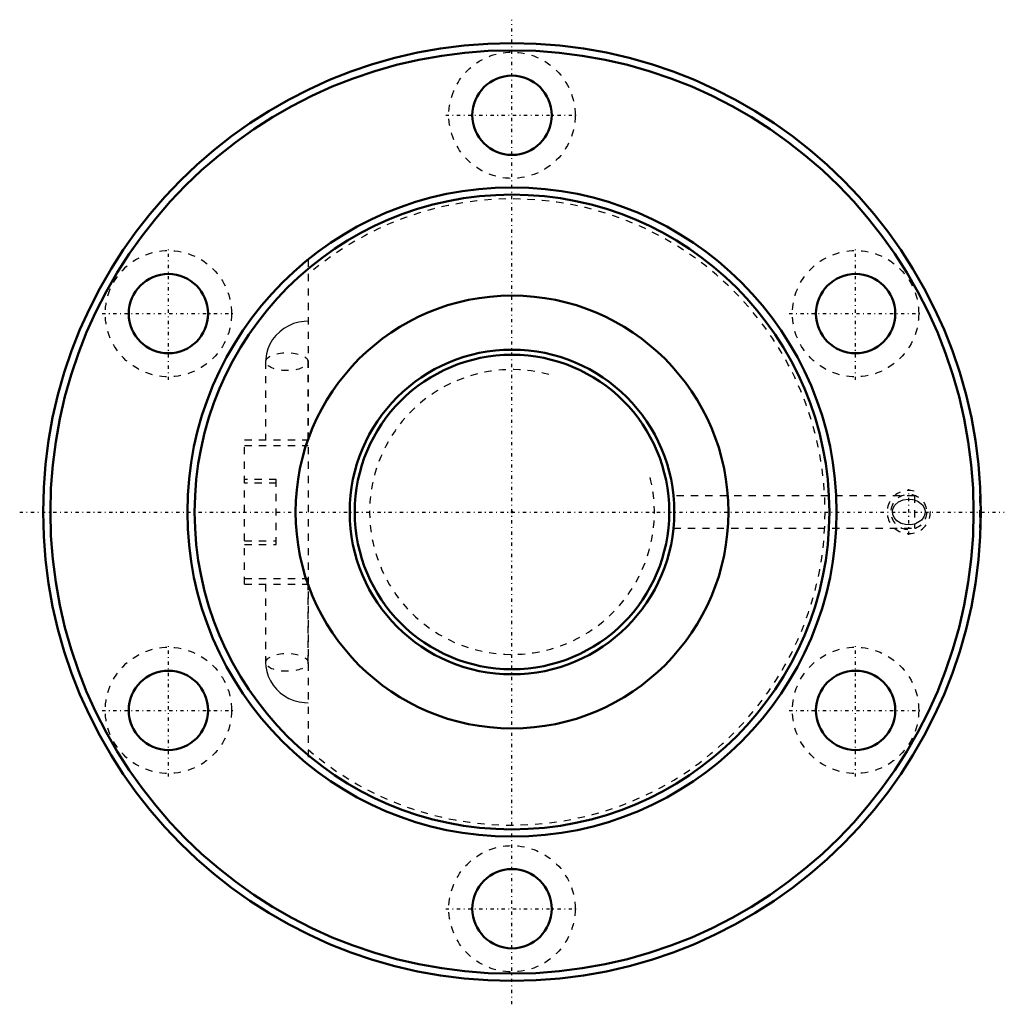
# Model space of a CAD drawing. Header units: millimetres. Extents: x -68 to 68, y -68 to 68.
import ezdxf

# ---------------------------------------------------------------- set-up
doc = ezdxf.new("R2010")
doc.units = ezdxf.units.MM
doc.linetypes.add('Center', pattern=[1.5, 0.45, -0.5, 0.05, -0.5])
doc.linetypes.add('Dashed', pattern=[2, 1, -1])
for name, color, linetype, lineweight in [('2d ConnectionPoints', 7, 'Continuous', 50), ('AM_0', 7, 'Continuous', 50), ('AM_5', 3, 'Continuous', 25), ('AM_7', 7, 'Center', 25), ('AM_9', 6, 'Dashed', 25)]:
    doc.layers.add(name, color=color, linetype=linetype, lineweight=lineweight)

# ---------------------------------------------------------------- blocks, each defined once
blk = doc.blocks.new('1_BNF_4512_5RR_Nut_0_in_BNF4512V_5RRG1_139LC0_000_rev_2')
at = {"layer": 'AM_0'}
for centre, radius in [((0, 0), 65), ((0, 0), 64), ((0, 55), 5.5), ((0, 0), 45), ((0, 0), 44), ((-47.63, 27.5), 5.5), ((47.63, 27.5), 5.5), ((0, 0), 30), ((-47.63, -27.5), 5.5), ((47.63, -27.5), 5.5), ((0, -55), 5.5)]:
    blk.add_circle(centre, radius, dxfattribs=at)
at = {"layer": 'AM_5', "linetype": 'Dashed'}
blk.add_arc((55, 0), 3, 75, 15, dxfattribs=at)
at = {"layer": 'AM_7'}
for p, q in [((0, -68.25), (0, 68.25)), ((-9.19, 55), (9.19, 55)), ((-47.63, 18.31), (-47.63, 36.69)), ((47.63, 18.31), (47.63, 36.69)), ((-56.82, 27.5), (-38.44, 27.5)), ((38.44, 27.5), (56.82, 27.5)), ((55, -3.15), (55, 3.15)), ((-68.25, 0), (68.25, 0)), ((-47.63, -36.69), (-47.63, -18.31)), ((47.63, -36.69), (47.63, -18.31)), ((-56.82, -27.5), (-38.44, -27.5)), ((38.44, -27.5), (56.82, -27.5)), ((-9.19, -55), (9.19, -55))]:
    blk.add_line(p, q, dxfattribs=at)
at = {"layer": 'AM_9'}
for p, q in [((-28.28, 35), (-28.28, -35)), ((-34.15, 20.85), (-34.15, 10)), ((-28.28, 10), (-28.28, 20.85)), ((-37.08, 10), (-28.28, 10)), ((-37.08, -10), (-37.08, 10)), ((-37.08, 9.2), (-28.28, 9.2)), ((-32.68, 4.5), (-37.08, 4.5)), ((-32.68, -4.5), (-32.68, 4.5)), ((-32.68, 4), (-37.08, 4)), ((55.8, 2.25), (22.39, 2.25)), ((55.8, 2.25), (55.8, -2.25)), ((65, 2.25), (64.8, 2.25)), ((64.8, 2.25), (64.8, -2.25)), ((22.39, -2.25), (55.8, -2.25)), ((64.8, -2.25), (65, -2.25)), ((-37.08, -4), (-32.68, -4)), ((-37.08, -4.5), (-32.68, -4.5)), ((-37.08, -9.2), (-28.28, -9.2)), ((-37.08, -10), (-28.28, -10)), ((-34.15, -10), (-34.15, -20.85)), ((-28.28, -20.85), (-28.28, -10))]:
    blk.add_line(p, q, dxfattribs=at)
for points in [[(-28.28, 26.44), (-28.8, 26.41), (-29.55, 26.3), (-30.27, 26.11), (-30.96, 25.82), (-31.61, 25.45), (-32.2, 25), (-32.73, 24.49), (-33.19, 23.91), (-33.56, 23.28), (-33.84, 22.62), (-34.03, 21.93), (-34.13, 21.22), (-34.15, 20.85)], [(55.8, -1.67), (55.26, -1.77), (54.54, -1.74), (53.94, -1.58), (53.33, -1.21), (52.96, -0.78), (52.78, -0.35), (52.74, 0.12), (52.83, 0.52), (53.09, 0.96), (53.59, 1.41), (54.24, 1.68), (54.9, 1.78), (55.58, 1.72), (55.8, 1.67)], [(55.8, 1.67), (56.31, 1.46), (56.9, 0.98), (57.15, 0.56), (57.26, 0.14), (57.23, -0.3), (57.1, -0.68), (56.77, -1.12), (56.64, -1.24), (55.95, -1.62), (55.8, -1.67)], [(-34.15, -20.85), (-34.12, -21.4), (-34, -22.09), (-33.79, -22.77), (-33.49, -23.41), (-33.12, -24.01), (-32.66, -24.56), (-32.14, -25.06), (-31.55, -25.49), (-30.92, -25.84), (-30.23, -26.12), (-29.52, -26.31), (-28.78, -26.42), (-28.28, -26.44)]]:
    blk.add_lwpolyline(points, dxfattribs=at)
for centre, radius in [((0, 55), 8.75), ((-47.63, 27.5), 8.75), ((47.63, 27.5), 8.75), ((55, 0), 2.46), ((-47.63, -27.5), 8.75), ((47.63, -27.5), 8.75), ((0, -55), 8.75)]:
    blk.add_circle(centre, radius, dxfattribs=at)
blk.add_arc((0, 0), 43.4, 229.3367, 130.6633, dxfattribs=at)
for centre in [(-31.21, 20.85), (-31.21, -20.85)]:
    blk.add_ellipse(centre, major_axis=(-2.93, 0), ratio=0.422618, dxfattribs=at)
blk = doc.blocks.new('2_BNF_4512_5RR000_Shaft_0_in_BNF4512V_5RRG1_139LC0_000_rev_2')
at = {"layer": 'AM_0'}
for radius in [22.5, 21.8]:
    blk.add_circle((0, 0), radius, dxfattribs=at)
at = {"layer": 'AM_5', "linetype": 'Dashed'}
blk.add_arc((0, 0), 19.74, 75, 15, dxfattribs=at)

msp = doc.modelspace()

# ---------------------------------------------------------------- linework, layer by layer
at = {"layer": '2d ConnectionPoints'}
msp.add_point((0, 0), dxfattribs=at)
msp.add_point((0, 0), dxfattribs=at)

# ---------------------------------------------------------------- block references
for name in ['1_BNF_4512_5RR_Nut_0_in_BNF4512V_5RRG1_139LC0_000_rev_2', '2_BNF_4512_5RR000_Shaft_0_in_BNF4512V_5RRG1_139LC0_000_rev_2']:
    msp.add_blockref(name, (0, 0))

doc.saveas('drawing.dxf')
